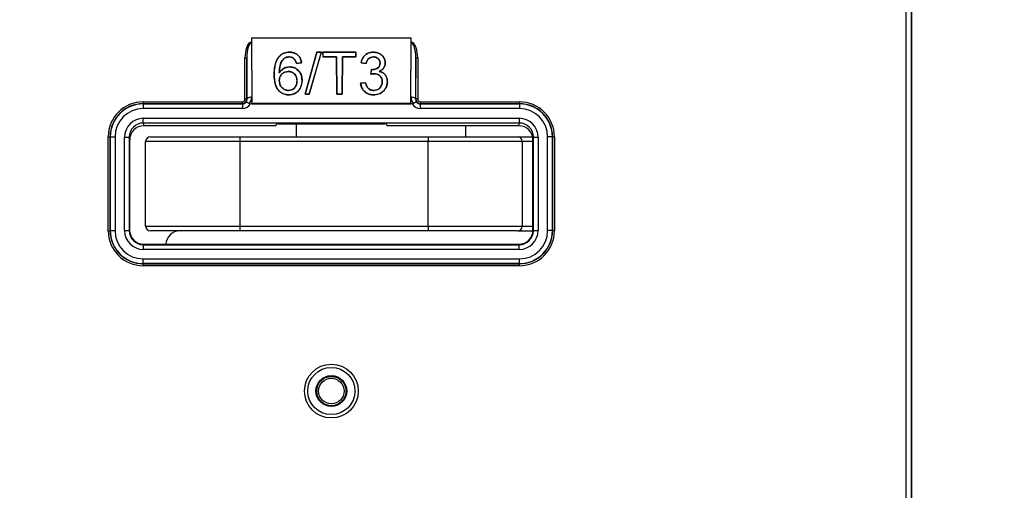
# Paper-space layout 'Sheet1' of a CAD drawing. Header units: millimetres. Extents: x 0 to 420, y 0 to 297.
# Tile 33 of 130: x 114 to 135, y 76 to 86. Entities that reach past the tile are written whole.
import ezdxf

# ---------------------------------------------------------------- set-up
doc = ezdxf.new("R2010")
doc.units = ezdxf.units.MM
doc.layers.add('SLD-0', color=179, linetype='Continuous')
doc.styles.add('SLDTEXTSTYLE1', font='TXT', dxfattribs={"width": 0.75})
doc.styles.add('SLDTEXTSTYLE3', font='TXT', dxfattribs={"width": 0.96})
doc.dimstyles.new('SLDDIMSTYLE3', dxfattribs={"dimtxt": 2.5, "dimasz": 3.302, "dimexe": 0, "dimexo": 0.0625, "dimtad": 1, "dimdec": 1, "dimlfac": 5, "dimrnd": 1e-09, "dimzin": 4, "dimdsep": 46, "dimtxsty": 'SLDTEXTSTYLE1', "dimblk1": 'NONE', "dimblk2": 'NONE', "dimsah": 1, "dimcen": 0, "dimadec": 0, "dimazin": 1, "dimtfac": 1, "dimtmove": 0, "dimatfit": 3, "dimldrblk": 'NONE', "dimfxl": 0, "dimfrac": 2, "dimtolj": 1, "dimtzin": 12, "dimarcsym": 0})
doc.dimstyles.new('SLDDIMSTYLE4', dxfattribs={"dimtxt": 2.5, "dimasz": 3.302, "dimexe": 0, "dimexo": 0.0625, "dimtad": 1, "dimdec": 1, "dimlfac": 5, "dimrnd": 1e-09, "dimzin": 12, "dimdsep": 46, "dimtxsty": 'SLDTEXTSTYLE1', "dimblk1": 'NONE', "dimblk2": 'NONE', "dimsah": 1, "dimcen": 0, "dimadec": 0, "dimazin": 3, "dimtfac": 1, "dimtmove": 0, "dimatfit": 3, "dimldrblk": 'NONE', "dimfxl": 0, "dimfrac": 2, "dimtolj": 1, "dimtzin": 12, "dimarcsym": 0})

# ---------------------------------------------------------------- blocks, each defined once
blk = doc.blocks.new('_D_22')
at = {"layer": 'SLD-0', "color": 179}
for p, q in [((177.639, 244.196), (170.681, 237.013)), ((170.681, 237.013), (163.266, 229.357)), ((168.235, 235.206), (170.681, 237.013)), ((170.681, 237.013), (168.594, 234.858)), ((170.681, 237.013), (168.953, 234.51)), ((168.235, 235.206), (168.953, 234.51)), ((163.266, 229.357), (151.443, 229.357))]:
    blk.add_line(p, q, dxfattribs=at)
at = {"layer": 'SLD-0', "color": 179, "char_height": 2.5, "attachment_point": 1, "style": 'SLDTEXTSTYLE3'}
for s, insert in [('%%c', (150.193, 232.392)), ('20.0', (155.213, 232.43))]:
    blk.add_mtext(s, dxfattribs=dict(at, insert=insert))
blk = doc.blocks.new('_None')
blk = doc.blocks.new('_D_23')
at = {"layer": 'SLD-0', "color": 179}
for p, q in [((163.999, 261.493), (154.023, 261.493)), ((172.8, 249.896), (163.999, 261.493)), ((171.384, 252.588), (170.588, 251.984)), ((171.384, 252.588), (172.8, 249.896)), ((172.8, 249.896), (170.986, 252.286)), ((172.8, 249.896), (170.588, 251.984)), ((175.52, 246.312), (172.8, 249.896))]:
    blk.add_line(p, q, dxfattribs=at)
at = {"layer": 'SLD-0', "color": 179, "char_height": 2.5, "attachment_point": 1, "style": 'SLDTEXTSTYLE3'}
for s, insert in [('%%c', (152.773, 264.528)), ('9.0', (157.794, 264.566))]:
    blk.add_mtext(s, dxfattribs=dict(at, insert=insert))
blk = doc.blocks.new('_D_24')
at = {"layer": 'SLD-0', "color": 179}
for p, q in [((241.453, 256.697), (250.709, 264.131)), ((250.709, 264.131), (262.532, 264.131)), ((241.453, 256.697), (243.478, 258.965)), ((244.105, 258.186), (243.478, 258.965)), ((241.453, 256.697), (243.792, 258.576)), ((244.105, 258.186), (241.453, 256.697)), ((236.385, 252.627), (241.453, 256.697))]:
    blk.add_line(p, q, dxfattribs=at)
at = {"layer": 'SLD-0', "color": 179, "char_height": 2.5, "attachment_point": 1, "style": 'SLDTEXTSTYLE3'}
for s, insert in [('%%c', (251.047, 267.167)), ('13.0', (256.067, 267.205))]:
    blk.add_mtext(s, dxfattribs=dict(at, insert=insert))
blk = doc.blocks.new('_D_25')
at = {"layer": 'SLD-0', "color": 179}
for p, q in [((240.691, 239.098), (237.146, 235.226)), ((237.146, 235.226), (227.951, 225.18)), ((234.752, 233.35), (237.146, 235.226)), ((237.146, 235.226), (235.121, 233.013)), ((237.146, 235.226), (235.489, 232.675)), ((234.752, 233.35), (235.489, 232.675)), ((227.951, 225.18), (216.128, 225.18))]:
    blk.add_line(p, q, dxfattribs=at)
at = {"layer": 'SLD-0', "color": 179, "char_height": 2.5, "attachment_point": 1, "style": 'SLDTEXTSTYLE3'}
for s, insert in [('%%c', (214.878, 228.215)), ('10.5', (219.898, 228.254))]:
    blk.add_mtext(s, dxfattribs=dict(at, insert=insert))
blk = doc.blocks.new('_D_28')
at = {"layer": 'SLD-0', "color": 179}
for p, q in [((173.264, 174.39), (183.569, 183.365)), ((183.569, 183.365), (193.545, 183.365)), ((173.264, 174.39), (175.198, 176.738)), ((175.855, 175.984), (175.198, 176.738)), ((173.264, 174.39), (175.526, 176.361)), ((175.855, 175.984), (173.264, 174.39)), ((169.87, 171.435), (173.264, 174.39))]:
    blk.add_line(p, q, dxfattribs=at)
at = {"layer": 'SLD-0', "color": 179, "char_height": 2.5, "attachment_point": 1, "style": 'SLDTEXTSTYLE3'}
for s, insert in [('%%c', (183.906, 186.4)), ('9.0', (188.927, 186.438))]:
    blk.add_mtext(s, dxfattribs=dict(at, insert=insert))
blk = doc.blocks.new('_D_30')
at = {"layer": 'SLD-0', "color": 179}
for p, q in [((230.033, 164.087), (234.374, 159.249)), ((236.006, 156.682), (234.374, 159.249)), ((234.374, 159.249), (236.75, 157.35)), ((234.374, 159.249), (236.378, 157.016)), ((234.374, 159.249), (244.668, 147.778)), ((236.006, 156.682), (236.75, 157.35)), ((244.668, 147.778), (256.491, 147.778))]:
    blk.add_line(p, q, dxfattribs=at)
at = {"layer": 'SLD-0', "color": 179, "char_height": 2.5, "attachment_point": 1, "style": 'SLDTEXTSTYLE3'}
for s, insert in [('%%c', (245.006, 150.813)), ('13.0', (250.026, 150.851))]:
    blk.add_mtext(s, dxfattribs=dict(at, insert=insert))
blk = doc.blocks.new('_D_31')
at = {"layer": 'SLD-0', "color": 179}
for p, q in [((224.118, 191.46), (212.295, 191.46)), ((230.761, 181.361), (224.118, 191.46)), ((229.53, 184.142), (228.695, 183.593)), ((229.53, 184.142), (230.761, 181.361)), ((230.761, 181.361), (229.113, 183.868)), ((230.761, 181.361), (228.695, 183.593)), ((233.646, 176.975), (230.761, 181.361))]:
    blk.add_line(p, q, dxfattribs=at)
at = {"layer": 'SLD-0', "color": 179, "char_height": 2.5, "attachment_point": 1, "style": 'SLDTEXTSTYLE3'}
for s, insert in [('%%c', (211.045, 194.495)), ('10.5', (216.066, 194.534))]:
    blk.add_mtext(s, dxfattribs=dict(at, insert=insert))

psp = doc.layouts.new('Sheet1')

# ---------------------------------------------------------------- linework, layer by layer
at = {"layer": 'SLD-0', "color": 179, "linetype": 'Continuous', "lineweight": 25}
for p, q in [((133.249, 48.688), (133.249, 97.652)), ((133.349, 97.652), (133.349, 48.682)), ((133.354, 97.656), (133.354, 48.656)), ((133.36, 97.656), (133.36, 58.578)), ((119.306, 85.576), (119.309, 85.576)), ((119.338, 85.576), (119.306, 85.576)), ((119.309, 85.576), (119.338, 85.576)), ((119.338, 85.672), (119.343, 84.288)), ((119.338, 85.672), (122.729, 85.672)), ((119.338, 85.672), (119.338, 85.576)), ((119.338, 85.576), (119.338, 85.568)), ((119.338, 85.576), (119.338, 85.576)), ((119.338, 85.568), (119.342, 84.414)), ((122.724, 84.288), (122.729, 85.672)), ((122.725, 84.414), (122.73, 85.568)), ((122.73, 85.576), (122.729, 85.672)), ((122.73, 85.568), (122.73, 85.576)), ((122.73, 85.576), (122.73, 85.576)), ((122.73, 85.576), (122.759, 85.576)), ((122.761, 85.576), (122.73, 85.576)), ((122.759, 85.576), (122.761, 85.576)), ((120.145, 85.369), (120.145, 85.37)), ((120.729, 85.37), (120.48, 84.476)), ((120.481, 84.476), (120.729, 85.369)), ((120.821, 85.369), (120.565, 84.476)), ((120.566, 84.476), (120.822, 85.37)), ((120.822, 85.37), (120.729, 85.37)), ((120.729, 85.369), (120.729, 85.37)), ((120.729, 85.369), (120.821, 85.369)), ((120.821, 85.369), (120.822, 85.37)), ((121.557, 85.37), (120.856, 85.37)), ((120.856, 85.37), (120.856, 85.269)), ((120.856, 85.369), (120.856, 85.37)), ((120.857, 85.269), (120.856, 85.369)), ((120.856, 85.369), (121.557, 85.369)), ((121.557, 85.269), (121.557, 85.37)), ((121.557, 85.369), (121.557, 85.37)), ((121.557, 85.369), (121.557, 85.269)), ((121.926, 85.369), (121.926, 85.37)), ((119.199, 84.376), (119.199, 85.252)), ((119.199, 85.252), (119.239, 85.252)), ((119.242, 84.372), (119.239, 85.252)), ((119.239, 85.252), (119.239, 84.376)), ((119.916, 85.267), (119.916, 85.268)), ((120.038, 85.242), (120.038, 85.242)), ((120.137, 85.269), (120.137, 85.269)), ((120.249, 85.222), (120.249, 85.222)), ((120.291, 85.131), (120.402, 85.142)), ((120.402, 85.142), (120.291, 85.131)), ((120.402, 85.142), (120.402, 85.142)), ((120.856, 85.269), (121.145, 85.269)), ((120.857, 85.269), (120.856, 85.269)), ((121.145, 85.269), (120.857, 85.269)), ((121.145, 85.269), (121.148, 84.476)), ((121.148, 84.476), (121.145, 85.269)), ((121.145, 85.269), (121.145, 85.269)), ((121.265, 84.476), (121.268, 85.269)), ((121.268, 85.269), (121.265, 84.476)), ((121.268, 85.269), (121.557, 85.269)), ((121.268, 85.269), (121.268, 85.269)), ((121.557, 85.269), (121.268, 85.269)), ((121.557, 85.269), (121.557, 85.269)), ((121.665, 85.142), (121.776, 85.131)), ((121.776, 85.131), (121.665, 85.142)), ((121.665, 85.142), (121.665, 85.142)), ((121.929, 85.269), (121.929, 85.269)), ((122.069, 85.138), (122.068, 85.138)), ((122.179, 85.142), (122.179, 85.142)), ((122.828, 85.252), (122.825, 84.372)), ((122.828, 84.376), (122.828, 85.252)), ((122.868, 85.252), (122.828, 85.252)), ((122.868, 85.252), (122.868, 84.376)), ((119.928, 84.93), (119.928, 84.931)), ((120.118, 84.959), (120.118, 84.958)), ((120.15, 85.057), (120.15, 85.057)), ((120.291, 85.131), (120.291, 85.131)), ((121.776, 85.131), (121.776, 85.131)), ((121.883, 84.999), (121.873, 84.902)), ((121.873, 84.902), (121.884, 84.998)), ((121.884, 84.998), (121.883, 84.999)), ((121.897, 84.997), (121.897, 84.998)), ((122.05, 84.963), (122.051, 84.963)), ((119.82, 84.892), (119.819, 84.892)), ((119.928, 84.77), (119.928, 84.77)), ((120.305, 84.764), (120.304, 84.764)), ((120.412, 84.767), (120.413, 84.767)), ((121.763, 84.721), (121.655, 84.71)), ((121.656, 84.709), (121.763, 84.72)), ((121.763, 84.72), (121.763, 84.721)), ((121.873, 84.902), (121.873, 84.902)), ((121.944, 84.914), (121.944, 84.913)), ((122.117, 84.743), (122.116, 84.743)), ((122.224, 84.742), (122.224, 84.742)), ((120.123, 84.558), (120.123, 84.559)), ((121.656, 84.709), (121.655, 84.71)), ((121.935, 84.558), (121.935, 84.559)), ((117.034, 84.316), (117.034, 84.276)), ((117.034, 84.316), (119.139, 84.316)), ((119.139, 84.316), (119.139, 84.276)), ((119.199, 84.376), (119.239, 84.376)), ((119.239, 84.376), (119.242, 84.372)), ((119.244, 84.38), (119.242, 84.372)), ((119.25, 84.388), (119.244, 84.38)), ((119.259, 84.395), (119.25, 84.388)), ((119.272, 84.402), (119.259, 84.395)), ((119.287, 84.407), (119.272, 84.402)), ((119.304, 84.411), (119.287, 84.407)), ((119.323, 84.413), (119.304, 84.411)), ((119.342, 84.414), (119.323, 84.413)), ((119.342, 84.414), (119.343, 84.271)), ((120.132, 84.465), (120.132, 84.464)), ((120.48, 84.476), (120.566, 84.476)), ((120.481, 84.476), (120.48, 84.476)), ((120.565, 84.476), (120.481, 84.476)), ((120.565, 84.476), (120.566, 84.476)), ((121.148, 84.476), (121.265, 84.476)), ((121.148, 84.476), (121.148, 84.476)), ((121.265, 84.476), (121.148, 84.476)), ((121.265, 84.476), (121.265, 84.476)), ((121.931, 84.465), (121.931, 84.464)), ((122.724, 84.271), (122.725, 84.414)), ((122.744, 84.413), (122.725, 84.414)), ((122.763, 84.411), (122.744, 84.413)), ((122.78, 84.407), (122.763, 84.411)), ((122.795, 84.402), (122.78, 84.407)), ((122.808, 84.395), (122.795, 84.402)), ((122.817, 84.388), (122.808, 84.395)), ((122.823, 84.38), (122.817, 84.388)), ((122.825, 84.372), (122.823, 84.38)), ((122.825, 84.372), (122.828, 84.376)), ((122.868, 84.376), (122.828, 84.376)), ((122.928, 84.316), (122.928, 84.276)), ((122.928, 84.316), (125.033, 84.316)), ((125.033, 84.316), (125.033, 84.276)), ((117.034, 84.276), (117.038, 84.272)), ((119.139, 84.276), (117.034, 84.276)), ((117.038, 84.272), (119.143, 84.272)), ((117.038, 84.272), (117.038, 84.172)), ((119.143, 84.172), (117.038, 84.172)), ((119.143, 84.272), (119.139, 84.276)), ((119.143, 84.272), (119.143, 84.172)), ((119.343, 84.271), (119.315, 84.271)), ((119.343, 84.288), (119.343, 84.271)), ((119.343, 84.288), (122.724, 84.288)), ((119.343, 84.271), (122.724, 84.271)), ((122.724, 84.288), (122.724, 84.271)), ((122.752, 84.271), (122.724, 84.271)), ((122.928, 84.276), (122.924, 84.272)), ((122.924, 84.272), (122.924, 84.172)), ((122.924, 84.272), (125.029, 84.272)), ((125.029, 84.172), (122.924, 84.172)), ((125.033, 84.276), (122.928, 84.276)), ((125.029, 84.272), (125.033, 84.276)), ((125.029, 84.272), (125.029, 84.172)), ((117.039, 83.966), (125.028, 83.966)), ((117.039, 83.866), (117.039, 83.966)), ((125.028, 83.866), (125.028, 83.966)), ((125.028, 83.866), (117.039, 83.866)), ((117.039, 83.866), (117.049, 83.808)), ((119.854, 83.808), (117.049, 83.808)), ((119.86, 83.844), (119.854, 83.808)), ((119.9, 83.847), (122.167, 83.847)), ((120.289, 83.847), (120.289, 83.575)), ((122.208, 83.844), (122.214, 83.808)), ((125.018, 83.808), (122.214, 83.808)), ((123.889, 83.575), (123.889, 83.808)), ((125.018, 83.808), (125.028, 83.866)), ((116.294, 81.576), (116.294, 83.576)), ((116.294, 83.576), (116.334, 83.576)), ((116.338, 83.572), (116.334, 83.576)), ((116.334, 83.576), (116.334, 81.576)), ((116.338, 81.581), (116.338, 83.572)), ((116.338, 83.572), (116.438, 83.572)), ((116.438, 83.572), (116.438, 81.581)), ((116.64, 81.582), (116.64, 83.565)), ((116.64, 83.565), (116.74, 83.565)), ((116.74, 83.565), (116.74, 81.582)), ((116.749, 83.508), (116.74, 83.565)), ((116.749, 83.508), (116.749, 81.592)), ((119.089, 83.475), (117.089, 83.475)), ((117.089, 81.675), (117.089, 83.475)), ((117.189, 83.575), (119.089, 83.575)), ((119.089, 83.575), (123.089, 83.575)), ((119.089, 83.575), (119.089, 83.475)), ((123.089, 83.475), (119.089, 83.475)), ((119.089, 83.475), (119.089, 81.675)), ((123.089, 83.575), (123.089, 83.475)), ((123.089, 83.575), (124.989, 83.575)), ((125.089, 83.475), (123.089, 83.475)), ((123.089, 81.675), (123.089, 83.475)), ((124.989, 83.575), (125.31, 83.575)), ((125.089, 83.475), (125.089, 81.675)), ((125.327, 83.565), (125.318, 83.508)), ((125.318, 81.592), (125.318, 83.508)), ((125.327, 81.582), (125.327, 83.565)), ((125.327, 83.565), (125.427, 83.565)), ((125.427, 83.565), (125.427, 81.582)), ((125.629, 81.581), (125.629, 83.572)), ((125.729, 83.572), (125.629, 83.572)), ((125.733, 83.576), (125.729, 83.572)), ((125.729, 83.572), (125.729, 81.581)), ((125.733, 81.576), (125.733, 83.576)), ((125.773, 83.576), (125.733, 83.576)), ((125.773, 83.576), (125.773, 81.576)), ((116.64, 81.582), (116.74, 81.582)), ((116.74, 81.582), (116.749, 81.592)), ((117.089, 81.675), (119.089, 81.675)), ((119.089, 81.675), (123.089, 81.675)), ((119.089, 81.675), (119.089, 81.575)), ((123.089, 81.675), (123.089, 81.575)), ((123.089, 81.675), (125.089, 81.675)), ((125.318, 81.592), (125.327, 81.582)), ((125.327, 81.582), (125.427, 81.582)), ((116.294, 81.576), (116.334, 81.576)), ((116.334, 81.576), (116.338, 81.581)), ((116.338, 81.581), (116.438, 81.581)), ((119.089, 81.575), (117.189, 81.575)), ((117.769, 81.575), (117.769, 81.572)), ((123.089, 81.575), (119.089, 81.575)), ((124.989, 81.575), (123.089, 81.575)), ((124.989, 81.575), (125.317, 81.575)), ((125.729, 81.581), (125.629, 81.581)), ((125.729, 81.581), (125.733, 81.576)), ((125.773, 81.576), (125.733, 81.576)), ((117.049, 81.292), (117.04, 81.282)), ((117.04, 81.182), (117.04, 81.282)), ((117.04, 81.282), (125.027, 81.282)), ((125.027, 81.182), (117.04, 81.182)), ((117.049, 81.292), (125.018, 81.292)), ((125.027, 81.282), (125.018, 81.292)), ((125.027, 81.182), (125.027, 81.282)), ((117.038, 80.981), (125.029, 80.981)), ((117.038, 80.881), (117.038, 80.981)), ((125.029, 80.881), (125.029, 80.981)), ((117.038, 80.881), (117.034, 80.877)), ((117.034, 80.877), (125.033, 80.877)), ((117.034, 80.837), (117.034, 80.877)), ((125.033, 80.837), (117.034, 80.837)), ((125.029, 80.881), (117.038, 80.881)), ((125.033, 80.877), (125.029, 80.881)), ((125.033, 80.837), (125.033, 80.877))]:
    psp.add_line(p, q, dxfattribs=at)
at = {"layer": 'SLD-0', "color": 8, "linetype": 'Continuous', "lineweight": 25}
for p, q in [((125.318, 83.475), (125.089, 83.475)), ((125.089, 81.675), (125.318, 81.675))]:
    psp.add_line(p, q, dxfattribs=at)
at = {"layer": 'SLD-0', "color": 179, "linetype": 'Continuous', "lineweight": 25}
for radius in [0.571, 0.501, 0.328, 0.311, 0.271]:
    psp.add_circle((121.034, 78.176), radius, dxfattribs=at)
for centre, radius, start, end in [((119.139, 84.376), 0.1, 270.003, 359.9974), ((122.928, 84.376), 0.1, 180.0024, 269.9974), ((117.189, 83.475), 0.1, 90.0003, 179.9999), ((124.989, 83.475), 0.1, 0.0001, 89.9998), ((117.189, 81.675), 0.1, 180.0003, 269.9997), ((124.989, 81.675), 0.1, 270.0002, 359.9997), ((117.814, 81.275), 0.3, 90, 176.8416)]:
    psp.add_arc(centre, radius, start, end, dxfattribs=at)
for centre, major_axis, ratio, start_param, end_param in [((119.339, 85.25), (0.001, -0.335), 0.417655, 3.369597, 4.702781), ((119.339, 85.25), (-0.001, 0.318), 0.313973, 6.281514, 7.844373), ((122.728, 85.25), (0.001, 0.318), 0.313973, 4.721993, 6.284861), ((122.728, 85.25), (0.001, 0.335), 0.417655, 4.721997, 6.055184), ((117.034, 83.576), (-0.523, 0.523), 0.999924, 5.497825, 7.068544), ((119.139, 84.376), (-0.0424, 0.0424), 0.999924, 2.356233, 3.926959), ((119.143, 84.372), (0.0707, -0.0707), 0.999772, 5.497816, 6.40779), ((119.142, 84.372), (-0.0395, 0.093), 0.988559, 3.653893, 4.314648), ((119.142, 84.414), (-0.078, 0.185), 0.994278, 3.572292, 4.315949), ((122.925, 84.414), (0.078, 0.185), 0.994278, 1.967237, 2.710892), ((122.925, 84.372), (0.0395, 0.093), 0.988559, 1.968537, 2.629295), ((122.924, 84.372), (0.0707, 0.0707), 0.999772, 3.01699, 3.926953), ((122.928, 84.376), (-0.0424, -0.0424), 0.999924, 5.497825, 7.068545), ((125.033, 83.576), (0.523, 0.523), 0.999924, 5.497827, 7.068546), ((117.034, 83.576), (0.495, -0.495), 0.999915, 2.356233, 3.926951), ((117.038, 83.572), (0.495, -0.495), 0.999946, 2.356231, 3.926953), ((117.038, 83.572), (-0.424, 0.424), 0.999924, 5.497825, 7.068546), ((119.143, 84.372), (-0.141, 0.141), 0.999924, 2.356228, 3.398387), ((122.924, 84.372), (-0.141, -0.141), 0.999924, 6.02639, 7.068548), ((125.029, 83.572), (0.495, 0.495), 0.999946, 5.497825, 7.068544), ((125.029, 83.572), (0.424, 0.424), 0.999924, 5.497825, 7.068545), ((125.033, 83.576), (0.495, 0.495), 0.999915, 5.497825, 7.068546), ((117.04, 83.565), (-0.066, 0.395), 0.998592, 6.11841, 7.688749), ((125.027, 83.565), (0.066, 0.395), 0.998592, 4.877625, 6.447962), ((117.04, 83.565), (-0.049, 0.297), 0.997656, 6.11841, 7.688744), ((117.049, 83.508), (-0.049, 0.296), 0.998592, 6.118409, 7.688749), ((119.9, 83.844), (0.04, 0), 0.056322, 1.569349, 3.13221), ((122.168, 83.844), (0.04, 0), 0.056322, 0.009074, 1.57225), ((125.018, 83.508), (0.049, 0.296), 0.998592, 4.877622, 6.447962), ((125.027, 83.565), (0.049, 0.297), 0.997656, 4.877626, 6.447962), ((117.04, 81.582), (0.283, 0.283), 0.999924, 2.356233, 3.926953), ((117.04, 81.582), (0.212, 0.212), 0.999873, 2.356228, 3.926951), ((117.049, 81.592), (0.212, 0.212), 0.999924, 2.356233, 3.926953), ((125.018, 81.592), (-0.212, 0.212), 0.999924, 2.356233, 3.926953), ((125.027, 81.582), (-0.283, 0.283), 0.999924, 2.356233, 3.926953), ((125.027, 81.582), (0.212, -0.212), 0.999873, 5.497825, 7.068545), ((117.034, 81.577), (-0.523, -0.523), 0.999924, 5.497825, 7.068546), ((117.034, 81.577), (0.495, 0.495), 0.999915, 2.356233, 3.926953), ((117.038, 81.581), (0.495, 0.495), 0.999946, 2.356233, 3.926953), ((117.038, 81.581), (-0.424, -0.424), 0.999924, 5.497825, 7.068548), ((125.029, 81.581), (0.495, -0.495), 0.999946, 5.497825, 7.068545), ((125.029, 81.581), (0.424, -0.424), 0.999924, 5.497827, 7.068545), ((125.033, 81.577), (0.495, -0.495), 0.999915, 5.497825, 7.068544), ((125.033, 81.577), (0.523, -0.523), 0.999924, 5.497825, 7.068545)]:
    psp.add_ellipse(centre, major_axis=major_axis, ratio=ratio, start_param=start_param, end_param=end_param, dxfattribs=at)
for points, knots in [([(119.309, 85.576), (119.315, 85.575), (119.325, 85.574), (119.334, 85.57), (119.337, 85.568), (119.338, 85.568)], [0, 0, 0, 0, 0.663881, 0.970691, 1, 1, 1, 1]), ([(122.73, 85.568), (122.73, 85.568), (122.733, 85.57), (122.742, 85.574), (122.752, 85.575), (122.759, 85.576)], [0, 0, 0, 0, 0.029299, 0.373731, 1, 1, 1, 1]), ([(120.145, 85.37), (120.104, 85.366), (120.034, 85.36), (119.958, 85.314), (119.927, 85.281), (119.916, 85.268)], [0, 0, 0, 0, 0.455326, 0.790155, 1, 1, 1, 1]), ([(119.916, 85.267), (119.944, 85.294), (119.996, 85.345), (120.084, 85.367), (120.132, 85.369), (120.145, 85.369)], [0, 0, 0, 0, 0.457201, 0.847984, 1, 1, 1, 1]), ([(120.402, 85.142), (120.394, 85.181), (120.38, 85.244), (120.319, 85.316), (120.251, 85.356), (120.19, 85.369), (120.155, 85.369), (120.145, 85.37)], [0, 0, 0, 0, 0.324901, 0.529418, 0.73476, 0.926331, 1, 1, 1, 1]), ([(120.145, 85.369), (120.18, 85.366), (120.242, 85.361), (120.316, 85.317), (120.366, 85.261), (120.392, 85.199), (120.399, 85.158), (120.402, 85.142)], [0, 0, 0, 0, 0.266382, 0.460336, 0.653858, 0.865267, 1, 1, 1, 1]), ([(121.926, 85.37), (121.895, 85.367), (121.833, 85.363), (121.757, 85.319), (121.698, 85.251), (121.674, 85.189), (121.666, 85.149), (121.665, 85.142)], [0, 0, 0, 0, 0.230261, 0.462812, 0.659699, 0.943401, 1, 1, 1, 1]), ([(121.665, 85.142), (121.677, 85.184), (121.694, 85.25), (121.762, 85.322), (121.833, 85.36), (121.891, 85.369), (121.921, 85.369), (121.926, 85.369)], [0, 0, 0, 0, 0.352283, 0.560466, 0.769431, 0.965794, 1, 1, 1, 1]), ([(122.179, 85.142), (122.177, 85.169), (122.171, 85.224), (122.124, 85.296), (122.054, 85.344), (121.986, 85.367), (121.942, 85.369), (121.926, 85.37)], [0, 0, 0, 0, 0.220488, 0.461176, 0.671149, 0.87354, 1, 1, 1, 1]), ([(121.926, 85.369), (121.955, 85.367), (122.018, 85.362), (122.1, 85.318), (122.154, 85.253), (122.177, 85.192), (122.178, 85.156), (122.179, 85.142)], [0, 0, 0, 0, 0.220677, 0.476371, 0.694005, 0.887753, 1, 1, 1, 1]), ([(119.916, 85.268), (119.894, 85.233), (119.852, 85.167), (119.824, 85.037), (119.821, 84.946), (119.819, 84.892)], [0, 0, 0, 0, 0.30225, 0.585914, 1, 1, 1, 1]), ([(119.82, 84.892), (119.821, 84.931), (119.823, 85.009), (119.841, 85.14), (119.889, 85.221), (119.916, 85.267)], [0, 0, 0, 0, 0.29915, 0.598882, 1, 1, 1, 1]), ([(119.928, 84.931), (119.93, 84.972), (119.932, 85.056), (119.964, 85.169), (120.017, 85.221), (120.038, 85.242)], [0, 0, 0, 0, 0.3678065, 0.7505198, 1, 1, 1, 1]), ([(120.038, 85.242), (120.016, 85.221), (119.972, 85.176), (119.932, 85.067), (119.93, 84.983), (119.928, 84.93)], [0, 0, 0, 0, 0.258036, 0.527097, 1, 1, 1, 1]), ([(120.038, 85.242), (120.046, 85.246), (120.062, 85.255), (120.095, 85.266), (120.121, 85.268), (120.137, 85.269)], [0, 0, 0, 0, 0.264781, 0.536854, 1, 1, 1, 1]), ([(120.137, 85.269), (120.128, 85.269), (120.109, 85.268), (120.075, 85.261), (120.052, 85.249), (120.038, 85.242)], [0, 0, 0, 0, 0.262638, 0.534147, 1, 1, 1, 1]), ([(120.137, 85.269), (120.149, 85.268), (120.176, 85.267), (120.216, 85.252), (120.238, 85.232), (120.249, 85.222)], [0, 0, 0, 0, 0.270675, 0.638584, 1, 1, 1, 1]), ([(120.249, 85.222), (120.241, 85.23), (120.222, 85.247), (120.184, 85.266), (120.153, 85.268), (120.137, 85.269)], [0, 0, 0, 0, 0.266148, 0.63906, 1, 1, 1, 1]), ([(120.249, 85.222), (120.254, 85.215), (120.266, 85.201), (120.28, 85.171), (120.287, 85.147), (120.291, 85.131)], [0, 0, 0, 0, 0.254143, 0.514938, 1, 1, 1, 1]), ([(120.291, 85.131), (120.289, 85.139), (120.285, 85.155), (120.274, 85.187), (120.259, 85.208), (120.249, 85.222)], [0, 0, 0, 0, 0.2386616, 0.4997149, 1, 1, 1, 1]), ([(121.776, 85.131), (121.783, 85.158), (121.794, 85.2), (121.836, 85.243), (121.877, 85.264), (121.91, 85.268), (121.928, 85.269), (121.929, 85.269)], [0, 0, 0, 0, 0.385973, 0.584169, 0.782601, 0.978786, 1, 1, 1, 1]), ([(121.929, 85.269), (121.907, 85.267), (121.87, 85.264), (121.826, 85.236), (121.793, 85.195), (121.781, 85.158), (121.776, 85.134), (121.776, 85.131)], [0, 0, 0, 0, 0.27204, 0.467143, 0.662146, 0.964548, 1, 1, 1, 1]), ([(122.068, 85.138), (122.067, 85.118), (122.064, 85.085), (122.037, 85.046), (121.997, 85.019), (121.95, 85.001), (121.913, 84.999), (121.897, 84.998)], [0, 0, 0, 0, 0.2585132, 0.4141749, 0.5699809, 0.826087, 1, 1, 1, 1]), ([(121.897, 84.997), (121.926, 85), (121.973, 85.006), (122.025, 85.035), (122.053, 85.066), (122.067, 85.102), (122.068, 85.126), (122.069, 85.138)], [0, 0, 0, 0, 0.331979, 0.533616, 0.689256, 0.844152, 1, 1, 1, 1]), ([(121.929, 85.269), (121.947, 85.267), (121.98, 85.265), (122.021, 85.242), (122.05, 85.211), (122.066, 85.175), (122.068, 85.149), (122.068, 85.138)], [0, 0, 0, 0, 0.243468, 0.434348, 0.624522, 0.836048, 1, 1, 1, 1]), ([(122.069, 85.138), (122.067, 85.155), (122.065, 85.185), (122.039, 85.225), (122.004, 85.254), (121.965, 85.267), (121.939, 85.269), (121.929, 85.269)], [0, 0, 0, 0, 0.240625, 0.448964, 0.657038, 0.867356, 1, 1, 1, 1]), ([(122.179, 85.142), (122.177, 85.119), (122.172, 85.074), (122.135, 85.017), (122.091, 84.982), (122.06, 84.968), (122.05, 84.963)], [0, 0, 0, 0, 0.3084766, 0.5835219, 0.8586823, 1, 1, 1, 1]), ([(122.051, 84.963), (122.08, 84.979), (122.13, 85.006), (122.17, 85.072), (122.178, 85.116), (122.179, 85.14), (122.179, 85.142)], [0, 0, 0, 0, 0.408355, 0.688054, 0.967324, 1, 1, 1, 1]), ([(120.15, 85.057), (120.121, 85.054), (120.062, 85.048), (119.981, 85.002), (119.947, 84.956), (119.928, 84.931)], [0, 0, 0, 0, 0.322955, 0.647922, 1, 1, 1, 1]), ([(119.928, 84.93), (119.939, 84.945), (119.964, 84.982), (120.022, 85.028), (120.09, 85.053), (120.134, 85.056), (120.15, 85.057)], [0, 0, 0, 0, 0.218094, 0.521823, 0.822401, 1, 1, 1, 1]), ([(120.118, 84.959), (120.097, 84.957), (120.052, 84.953), (119.996, 84.921), (119.954, 84.877), (119.931, 84.824), (119.929, 84.787), (119.928, 84.77)], [0, 0, 0, 0, 0.206547, 0.420869, 0.610626, 0.815652, 1, 1, 1, 1]), ([(119.928, 84.77), (119.93, 84.794), (119.934, 84.838), (119.968, 84.895), (120.017, 84.936), (120.071, 84.956), (120.106, 84.958), (120.118, 84.958)], [0, 0, 0, 0, 0.252844, 0.460108, 0.667097, 0.880614, 1, 1, 1, 1]), ([(120.305, 84.764), (120.302, 84.797), (120.297, 84.849), (120.256, 84.909), (120.21, 84.943), (120.161, 84.957), (120.13, 84.958), (120.118, 84.959)], [0, 0, 0, 0, 0.342616, 0.528593, 0.715098, 0.888101, 1, 1, 1, 1]), ([(120.118, 84.958), (120.145, 84.956), (120.19, 84.953), (120.243, 84.92), (120.278, 84.879), (120.301, 84.826), (120.303, 84.785), (120.304, 84.764)], [0, 0, 0, 0, 0.245691, 0.416621, 0.586871, 0.775613, 1, 1, 1, 1]), ([(120.413, 84.767), (120.408, 84.814), (120.402, 84.891), (120.337, 84.983), (120.265, 85.036), (120.197, 85.055), (120.161, 85.057), (120.15, 85.057)], [0, 0, 0, 0, 0.332056, 0.548711, 0.765684, 0.928572, 1, 1, 1, 1]), ([(120.15, 85.057), (120.178, 85.054), (120.234, 85.049), (120.312, 85.005), (120.373, 84.937), (120.408, 84.852), (120.411, 84.795), (120.412, 84.767)], [0, 0, 0, 0, 0.180345, 0.362236, 0.584393, 0.803971, 1, 1, 1, 1]), ([(121.897, 84.998), (121.896, 84.998), (121.892, 84.998), (121.887, 84.998), (121.884, 84.999), (121.883, 84.999)], [0, 0, 0, 0, 0.366603, 0.777541, 1, 1, 1, 1]), ([(121.884, 84.998), (121.884, 84.998), (121.887, 84.998), (121.892, 84.998), (121.895, 84.997), (121.897, 84.997)], [0, 0, 0, 0, 0.162873, 0.547038, 1, 1, 1, 1]), ([(122.05, 84.963), (122.071, 84.957), (122.114, 84.945), (122.168, 84.904), (122.206, 84.849), (122.222, 84.792), (122.223, 84.756), (122.224, 84.742)], [0, 0, 0, 0, 0.204928, 0.41687, 0.627954, 0.859746, 1, 1, 1, 1]), ([(122.224, 84.742), (122.221, 84.777), (122.216, 84.834), (122.17, 84.903), (122.115, 84.945), (122.071, 84.957), (122.051, 84.963)], [0, 0, 0, 0, 0.351347, 0.578362, 0.806662, 1, 1, 1, 1]), ([(119.819, 84.892), (119.821, 84.853), (119.824, 84.764), (119.85, 84.644), (119.915, 84.546), (119.996, 84.488), (120.073, 84.466), (120.118, 84.465), (120.132, 84.464)], [0, 0, 0, 0, 0.2024319, 0.4630619, 0.6252402, 0.7879202, 0.936845, 1, 1, 1, 1]), ([(120.132, 84.465), (120.097, 84.467), (120.028, 84.473), (119.942, 84.524), (119.872, 84.602), (119.827, 84.727), (119.822, 84.83), (119.82, 84.892)], [0, 0, 0, 0, 0.161878, 0.325543, 0.466942, 0.677249, 1, 1, 1, 1]), ([(119.928, 84.77), (119.931, 84.737), (119.938, 84.683), (119.978, 84.618), (120.026, 84.579), (120.077, 84.561), (120.11, 84.559), (120.123, 84.558)], [0, 0, 0, 0, 0.313613, 0.531468, 0.707046, 0.883095, 1, 1, 1, 1]), ([(120.123, 84.559), (120.101, 84.561), (120.059, 84.564), (120.006, 84.593), (119.962, 84.64), (119.933, 84.701), (119.93, 84.749), (119.928, 84.77)], [0, 0, 0, 0, 0.197527, 0.367441, 0.536833, 0.794412, 1, 1, 1, 1]), ([(120.123, 84.558), (120.144, 84.56), (120.183, 84.563), (120.233, 84.59), (120.27, 84.629), (120.3, 84.688), (120.303, 84.735), (120.305, 84.764)], [0, 0, 0, 0, 0.1909692, 0.3570065, 0.52233, 0.7105515, 1, 1, 1, 1]), ([(120.304, 84.764), (120.303, 84.733), (120.299, 84.683), (120.264, 84.62), (120.218, 84.579), (120.166, 84.561), (120.135, 84.559), (120.123, 84.559)], [0, 0, 0, 0, 0.3057094, 0.5061733, 0.707311, 0.8902213, 1, 1, 1, 1]), ([(120.132, 84.464), (120.162, 84.467), (120.223, 84.471), (120.302, 84.514), (120.365, 84.583), (120.405, 84.671), (120.41, 84.737), (120.413, 84.767)], [0, 0, 0, 0, 0.186064, 0.373553, 0.546657, 0.79544, 1, 1, 1, 1]), ([(120.412, 84.767), (120.407, 84.719), (120.397, 84.64), (120.335, 84.543), (120.258, 84.487), (120.185, 84.466), (120.144, 84.465), (120.132, 84.465)], [0, 0, 0, 0, 0.327219, 0.535856, 0.746489, 0.926261, 1, 1, 1, 1]), ([(121.935, 84.559), (121.913, 84.56), (121.876, 84.563), (121.83, 84.589), (121.792, 84.63), (121.774, 84.677), (121.765, 84.711), (121.763, 84.721)], [0, 0, 0, 0, 0.240051, 0.407547, 0.5746802, 0.8817389, 1, 1, 1, 1]), ([(121.763, 84.72), (121.77, 84.692), (121.782, 84.648), (121.818, 84.598), (121.858, 84.571), (121.899, 84.56), (121.925, 84.559), (121.935, 84.558)], [0, 0, 0, 0, 0.351444, 0.535156, 0.720085, 0.88587, 1, 1, 1, 1]), ([(121.944, 84.914), (121.937, 84.913), (121.923, 84.913), (121.899, 84.909), (121.883, 84.905), (121.873, 84.902)], [0, 0, 0, 0, 0.288262, 0.586566, 1, 1, 1, 1]), ([(121.873, 84.902), (121.878, 84.903), (121.89, 84.906), (121.914, 84.911), (121.932, 84.912), (121.944, 84.913)], [0, 0, 0, 0, 0.2331752, 0.5295365, 1, 1, 1, 1]), ([(121.931, 84.464), (121.97, 84.468), (122.046, 84.474), (122.135, 84.533), (122.196, 84.607), (122.221, 84.68), (122.223, 84.727), (122.224, 84.742)], [0, 0, 0, 0, 0.249722, 0.477638, 0.670914, 0.895886, 1, 1, 1, 1]), ([(122.224, 84.742), (122.22, 84.706), (122.213, 84.633), (122.148, 84.544), (122.063, 84.485), (121.986, 84.466), (121.943, 84.465), (121.931, 84.465)], [0, 0, 0, 0, 0.249549, 0.506434, 0.724593, 0.921473, 1, 1, 1, 1]), ([(122.116, 84.743), (122.114, 84.72), (122.111, 84.677), (122.079, 84.62), (122.032, 84.579), (121.98, 84.561), (121.948, 84.559), (121.935, 84.559)], [0, 0, 0, 0, 0.244957, 0.462662, 0.680984, 0.872137, 1, 1, 1, 1]), ([(121.935, 84.558), (121.956, 84.56), (121.995, 84.563), (122.046, 84.589), (122.084, 84.628), (122.112, 84.68), (122.115, 84.721), (122.117, 84.743)], [0, 0, 0, 0, 0.205696, 0.384694, 0.563344, 0.764249, 1, 1, 1, 1]), ([(122.117, 84.743), (122.115, 84.765), (122.111, 84.806), (122.078, 84.858), (122.033, 84.896), (121.984, 84.912), (121.954, 84.913), (121.944, 84.914)], [0, 0, 0, 0, 0.254013, 0.469547, 0.685203, 0.888284, 1, 1, 1, 1]), ([(121.944, 84.913), (121.964, 84.912), (122.006, 84.908), (122.057, 84.878), (122.094, 84.836), (122.113, 84.79), (122.115, 84.757), (122.116, 84.743)], [0, 0, 0, 0, 0.213235, 0.43446, 0.621457, 0.833325, 1, 1, 1, 1]), ([(121.655, 84.71), (121.662, 84.676), (121.674, 84.614), (121.732, 84.535), (121.807, 84.483), (121.879, 84.466), (121.919, 84.465), (121.931, 84.464)], [0, 0, 0, 0, 0.262338, 0.488869, 0.716111, 0.917741, 1, 1, 1, 1]), ([(121.931, 84.465), (121.898, 84.467), (121.831, 84.472), (121.749, 84.521), (121.691, 84.588), (121.664, 84.653), (121.658, 84.696), (121.656, 84.709)], [0, 0, 0, 0, 0.231888, 0.466269, 0.666425, 0.891006, 1, 1, 1, 1]), ([(119.222, 84.31), (119.222, 84.31), (119.223, 84.312), (119.228, 84.312), (119.242, 84.307), (119.264, 84.296), (119.281, 84.284), (119.29, 84.278)], [0, 0, 0, 0, 0.009268, 0.237289, 0.492288, 0.746127, 1, 1, 1, 1]), ([(122.845, 84.31), (122.845, 84.31), (122.844, 84.312), (122.839, 84.312), (122.825, 84.307), (122.803, 84.296), (122.786, 84.284), (122.777, 84.278)], [0, 0, 0, 0, 0.009266, 0.237285, 0.492292, 0.746129, 1, 1, 1, 1]), ([(119.29, 84.278), (119.294, 84.276), (119.302, 84.272), (119.311, 84.271), (119.315, 84.271)], [0, 0, 0, 0, 0.511929, 1, 1, 1, 1]), ([(122.752, 84.271), (122.756, 84.271), (122.766, 84.272), (122.773, 84.276), (122.777, 84.278)], [0, 0, 0, 0, 0.516764, 1, 1, 1, 1])]:
    psp.add_open_spline(points, degree=3, knots=knots, dxfattribs=at)

# ---------------------------------------------------------------- dimensions: what is measured, and where the dimension line sits
at = {"layer": 'SLD-0', "color": 179}
for p1, dimstyle, picture, middle in [((0.889, 0.948), 'SLDDIMSTYLE3', '_D_24', (257.414, 266.248)), ((0.517, 0.737), 'SLDDIMSTYLE3', '_D_23', (158.218, 263.609)), ((1.173, 1.62), 'SLDDIMSTYLE3', '_D_22', (156.561, 231.473)), ((0.745, 0.74), 'SLDDIMSTYLE4', '_D_25', (221.245, 227.297)), ((0.831303, 0.6414323), 'SLDDIMSTYLE4', '_D_31', (217.4129934, 193.5763759)), ((0.634, 0.639), 'SLDDIMSTYLE3', '_D_28', (189.351, 185.481)), ((1.067, 0.743), 'SLDDIMSTYLE3', '_D_30', (251.373, 149.894))]:
    dim = psp.add_diameter_dim_2p(p1=p1, p2=(0, 0), dimstyle=dimstyle, dxfattribs=at)
    dim.commit()
    dim.dimension.update_dxf_attribs({"geometry": picture, "text_midpoint": middle, "dimtype": 163})

doc.saveas('drawing.dxf')
